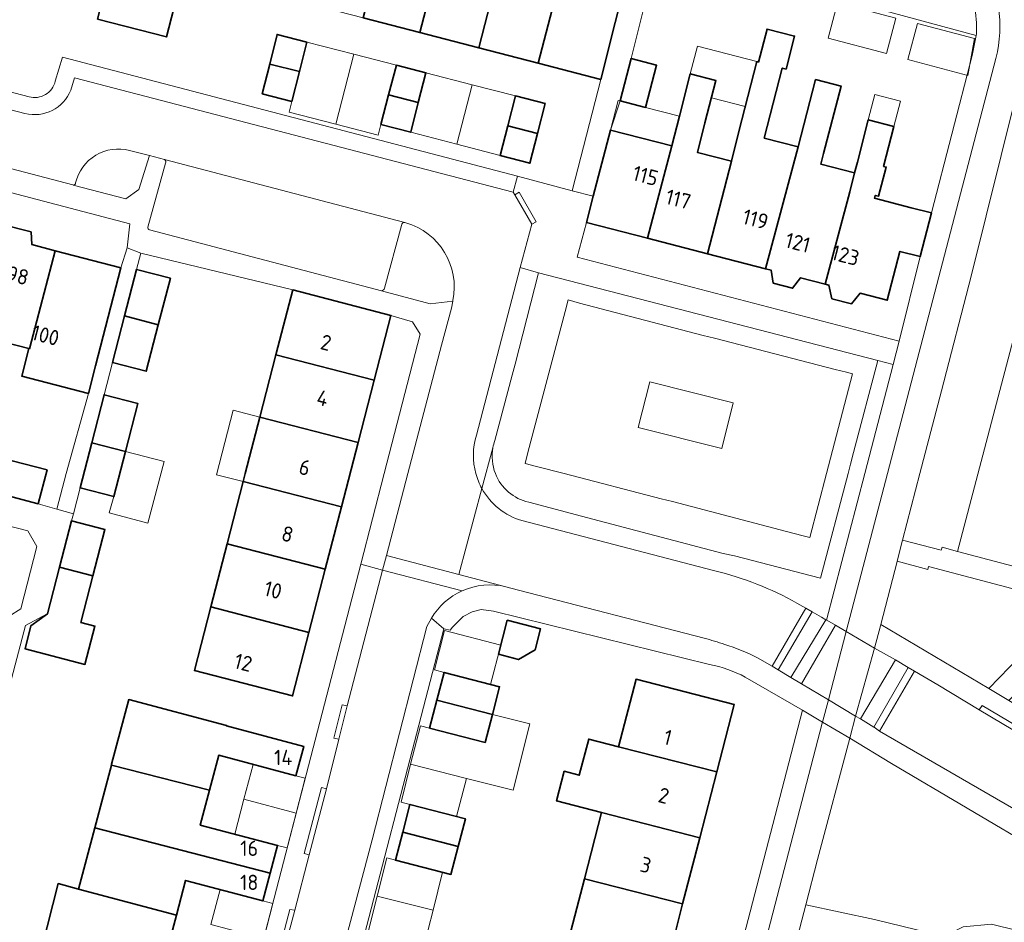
# Model space of a CAD drawing. Header units: metres. Extents: x 149984 to 156489, y 469398 to 478068.
# Tile 254 of 256: x 153288 to 153375, y 472460 to 472540. Entities that reach past the tile are written whole.
import ezdxf
from ezdxf.enums import TextEntityAlignment as Align

# ---------------------------------------------------------------- set-up
doc = ezdxf.new("R2010")
doc.units = ezdxf.units.M
doc.header["$LTSCALE"] = 0.75
for name, color, linetype, lineweight in [('B-WE-GR-BEPLANTING_CULTUUR_HEESTERS-GV', 252, 'Continuous', 18), ('B-WE-GR-BEPLANTING_CULTUUR_ROOS-GV', 252, 'Continuous', 18), ('B-WE-OG-BEBOUWING-GV', 6, 'Continuous', 35), ('B-WE-OG-BEBOUWING-T18', 1, 'Continuous', 18), ('B-WE-OG-BEBOUWING_LUIFEL-GV', 6, 'Continuous', 18), ('B-WE-OG-BEBOUWING_OVERBOUWING-GV', 6, 'Continuous', 18), ('B-WE-OG-TERREIN_BEGROEID-GV', 252, 'Continuous', 18), ('B-WE-OG-TERREIN_ERF-GV', 252, 'Continuous', 18), ('B-WE-VH-GESLOTENVERHARDING_ASFALT-GV', 252, 'Continuous', 18), ('B-WE-VH-GESLOTENVERHARDING_BETON-GV', 252, 'Continuous', 18), ('B-WE-VH-OPENVERHARDING_BETONELEMENT-GV', 252, 'Continuous', 18), ('B-WE-VH-OPENVERHARDING_BETONSTRAATSTEEN-GV', 252, 'Continuous', 18), ('B-WE-VH-OPENVERHARDING_STRAATBAKSTEEN-GV', 252, 'Continuous', 18), ('B-WE-VH-OPENVERHARDING_TEGEL-GV', 252, 'Continuous', 18)]:
    doc.layers.add(name, color=color, linetype=linetype, lineweight=lineweight)
doc.styles.add('NLCS-ISO-M750-T18', font='NLCS-ISO.ttf', dxfattribs={"height": 1.35})

msp = doc.modelspace()

# ---------------------------------------------------------------- linework, layer by layer
at = {"layer": 'B-WE-GR-BEPLANTING_CULTUUR_HEESTERS-GV', "flags": 128}
for points in [[(153363.63, 472549.41), (153361.53, 472541.44), (153372.058, 472538.584), (153372.09, 472538.75)], [(153376.93, 472538.64), (153371.62, 472517.38), (153369.002, 472507.289), (153368.216, 472504.26), (153367.111, 472500), (153365.589, 472494.136), (153368.972, 472493.263), (153369.059, 472493.536), (153370.413, 472493.154), (153384.281, 472545.879)], [(153292.486, 472525.423), (153297.12, 472524.2), (153298.27, 472525.02), (153299.205, 472528.02), (153297.455, 472528.463)], [(153321.413, 472521.861), (153319.925, 472516.331)], [(153321.798, 472522.097), (153321.706, 472522.121)], [(153319.669, 472516.103), (153323.96, 472514.95), (153325.935, 472515.181), (153325.947, 472515.246)]]:
    msp.add_lwpolyline(points, dxfattribs=at)
at = {"layer": 'B-WE-GR-BEPLANTING_CULTUUR_HEESTERS-GV'}
for points in [[(153372.09, 472538.75, 0.380537), (153363.63, 472549.41)], [(153297.455, 472528.463, 0.424515), (153292.706, 472525.601)], [(153292.706, 472525.601, -0.462465), (153292.486, 472525.423)], [(153321.706, 472522.121, 0.428664), (153321.413, 472521.861)], [(153325.947, 472515.246, 0.392875), (153321.798, 472522.097)], [(153319.925, 472516.331, -0.256297), (153319.669, 472516.103)]]:
    msp.add_lwpolyline(points, format="xyb", dxfattribs=at)
at = {"layer": 'B-WE-GR-BEPLANTING_CULTUUR_HEESTERS-GV', "flags": 128}
for points in [[(153281.387, 472481.086), (153284.179, 472480.348), (153285.512, 472485.53), (153286.256, 472485.348), (153286.85, 472487.456), (153287.872, 472488.097), (153289.288, 472493.57), (153288.5, 472494.959), (153285.268, 472495.798), (153285.158, 472495.362)], [(153373.172, 472481.088), (153375.916, 472483.906), (153377.324, 472489.326), (153367.871, 472491.825), (153367.807, 472491.552), (153365.107, 472492.276), (153365.103, 472492.262), (153363.666, 472486.726)]]:
    msp.add_lwpolyline(points, close=True, dxfattribs=at)
at = {"layer": 'B-WE-GR-BEPLANTING_CULTUUR_ROOS-GV', "flags": 128}
msp.add_lwpolyline([(153342.291, 472504.058), (153349.647, 472502.204), (153350.661, 472506.23), (153343.305, 472508.083)], close=True, dxfattribs=at)
at = {"layer": 'B-WE-OG-BEBOUWING-GV', "flags": 128}
for points in [[(153294.623, 472540.039), (153300.706, 472538.473), (153302.435, 472545.191), (153305.512, 472544.399), (153307.214, 472551.012), (153301.787, 472552.409), (153300.887, 472548.912), (153297.16, 472549.871)], [(153323.053, 472538.848), (153325.655, 472548.902), (153320.648, 472550.2), (153318.046, 472540.143)], [(153323.053, 472538.848), (153328.225, 472537.509), (153330.827, 472547.562), (153325.655, 472548.902)], [(153336.07, 472546.204), (153330.827, 472547.562), (153328.225, 472537.509), (153333.469, 472536.152)], [(153341.518, 472544.792), (153336.07, 472546.204), (153333.469, 472536.152), (153338.976, 472534.727)], [(153309.806, 472536.07), (153312.419, 472535.415), (153313.066, 472538.013), (153310.462, 472538.685)], [(153350.506, 472527.511), (153348.4, 472519.369), (153353.516, 472518.045), (153356.378, 472528.777), (153353.388, 472529.55), (153354.981, 472535.714), (153355.314, 472535.628), (153356.066, 472538.535), (153353.636, 472539.163), (153352.885, 472536.256), (153352.744, 472536.292), (153351.151, 472530.128)], [(153312.419, 472535.415), (153309.806, 472536.07), (153309.15, 472533.457), (153311.762, 472532.778)], [(153320.291, 472533.359), (153322.904, 472532.682), (153323.572, 472535.303), (153320.969, 472535.974)], [(153341.657, 472536.557), (153340.694, 472532.83), (153342.941, 472532.25), (153343.904, 472535.977)], [(153348.4, 472519.369), (153350.506, 472527.511), (153347.495, 472528.288), (153348.169, 472530.899), (153349.132, 472534.626), (153346.876, 472535.209), (153345.914, 472531.482), (153345.234, 472528.871), (153343.114, 472520.736)], [(153361.354, 472526.482), (153358.381, 472527.251), (153358.625, 472528.196), (153360.159, 472534.132), (153357.912, 472534.713), (153356.378, 472528.777), (153353.516, 472518.045), (153354.016, 472517.916), (153354.186, 472516.777), (153355.89, 472516.336), (153356.591, 472517.249), (153358.773, 472516.685), (153360.925, 472524.824)], [(153322.904, 472532.682), (153320.291, 472533.359), (153319.613, 472530.745), (153322.236, 472530.065)], [(153330.79, 472530.646), (153333.412, 472529.973), (153334.081, 472532.591), (153331.463, 472533.268)], [(153330.79, 472530.646), (153330.117, 472528.024), (153332.741, 472527.346), (153333.412, 472529.973)], [(153367.124, 472519.121), (153368.119, 472522.969), (153366.347, 472523.426), (153363.113, 472524.26), (153363.175, 472524.502), (153363.475, 472524.425), (153364.14, 472527), (153363.914, 472527.059), (153364.821, 472530.569), (153362.561, 472531.154), (153361.598, 472527.427), (153361.354, 472526.482), (153360.925, 472524.824), (153358.773, 472516.685), (153359.088, 472516.603), (153359.358, 472515.408), (153361.081, 472514.962), (153361.838, 472515.892), (153364.239, 472515.271), (153365.353, 472519.579)], [(153343.114, 472520.736), (153345.234, 472528.871), (153339.836, 472530.263), (153338.328, 472524.432), (153337.732, 472522.128)], [(153285.544, 472521.03), (153285.314, 472521.09), (153283.069, 472512.435), (153288.576, 472511.008), (153288.624, 472510.996), (153290.911, 472519.639), (153288.855, 472520.172), (153288.782, 472521.286), (153286.12, 472521.975)], [(153294.453, 472509.485), (153296.696, 472518.141), (153290.911, 472519.639), (153288.624, 472510.996), (153288.576, 472511.008), (153287.949, 472508.59), (153293.826, 472507.067)], [(153297.009, 472513.887), (153299.99, 472513.118), (153301.051, 472517.214), (153298.069, 472517.984)], [(153310.357, 472510.459), (153319.016, 472508.238), (153320.49, 472513.937), (153311.836, 472516.176)], [(153299.99, 472513.118), (153297.009, 472513.887), (153295.949, 472509.793), (153298.93, 472509.022)], [(153319.016, 472508.238), (153310.357, 472510.459), (153308.942, 472504.988), (153317.597, 472502.749)], [(153294.118, 472502.72), (153297.101, 472501.956), (153298.193, 472506.176), (153295.212, 472506.947)], [(153308.942, 472504.988), (153307.651, 472500), (153307.47, 472499.298), (153316.13, 472497.079), (153317.597, 472502.749)], [(153297.101, 472501.956), (153294.118, 472502.72), (153293.089, 472498.747), (153296.071, 472497.976)], [(153285.297, 472498.42), (153289.414, 472497.354), (153290.183, 472500.326), (153286.082, 472501.388)], [(153307.47, 472499.298), (153306.048, 472493.803), (153314.707, 472491.577), (153316.13, 472497.079)], [(153292.338, 472495.851), (153291.281, 472491.763), (153294.23, 472490.991), (153295.29, 472495.087)], [(153306.048, 472493.803), (153304.617, 472488.273), (153313.267, 472486.009), (153314.707, 472491.577)], [(153294.23, 472490.991), (153291.281, 472491.763), (153290.22, 472487.66), (153288.769, 472486.597), (153288.243, 472484.574), (153293.526, 472483.201), (153294.403, 472486.576), (153293.17, 472486.897)], [(153304.617, 472488.273), (153303.165, 472482.659), (153311.822, 472480.42), (153313.267, 472486.009)], [(153329.966, 472484.084), (153331.742, 472483.624), (153333.205, 472484.484), (153333.68, 472486.318), (153330.742, 472487.079)], [(153329.432, 472478.786), (153330.063, 472481.222), (153325.174, 472482.489), (153324.539, 472480.039)], [(153340.547, 472475.94), (153349.208, 472473.722), (153350.745, 472479.654), (153342.09, 472481.896)], [(153304.498, 472472.122), (153305.31, 472475.194), (153312.122, 472473.393), (153312.804, 472475.973), (153305.988, 472477.774), (153306.004, 472477.822), (153297.379, 472480.104), (153295.872, 472474.402), (153295.854, 472474.335)], [(153329.432, 472478.786), (153324.539, 472480.039), (153323.905, 472477.59), (153328.794, 472476.324)], [(153349.208, 472473.722), (153340.547, 472475.94), (153337.92, 472476.621), (153337.095, 472473.437), (153335.763, 472473.782), (153335.085, 472471.166), (153339.044, 472470.14), (153347.706, 472467.929)], [(153295.854, 472474.335), (153294.391, 472468.802), (153309.852, 472464.808), (153310.497, 472467.248), (153303.685, 472469.049), (153304.498, 472472.122)], [(153326.42, 472467.161), (153327.051, 472469.596), (153322.162, 472470.862), (153321.527, 472468.413)], [(153346.196, 472462.103), (153347.706, 472467.929), (153339.044, 472470.14), (153337.536, 472464.318)], [(153294.391, 472468.802), (153292.967, 472463.412), (153301.583, 472461.097), (153302.395, 472464.169), (153309.207, 472462.368), (153309.852, 472464.808)], [(153326.42, 472467.161), (153321.527, 472468.413), (153320.893, 472465.964), (153325.782, 472464.698)], [(153292.967, 472463.412), (153291.157, 472463.898), (153289.731, 472458.225), (153306.939, 472453.789), (153307.583, 472456.224), (153300.771, 472458.024), (153301.583, 472461.097)], [(153344.68, 472456.25), (153344.82, 472456.792), (153345.751, 472456.553), (153346.425, 472459.169), (153345.498, 472459.408), (153346.196, 472462.103), (153337.536, 472464.318), (153336.023, 472458.48)]]:
    msp.add_lwpolyline(points, close=True, dxfattribs=at)
at = {"layer": 'B-WE-OG-BEBOUWING_LUIFEL-GV', "flags": 128}
for points in [[(153317.213, 472536.943), (153313.066, 472538.013), (153311.762, 472532.778), (153311.52, 472531.841), (153315.623, 472530.782)], [(153346.876, 472535.209), (153349.132, 472534.626), (153348.74, 472533.108), (153351.722, 472532.337), (153352.744, 472536.292), (153347.505, 472537.644)], [(153317.213, 472536.943), (153315.623, 472530.782), (153319.371, 472529.81), (153319.613, 472530.745), (153320.969, 472535.974)], [(153327.645, 472534.248), (153323.572, 472535.303), (153322.236, 472530.065), (153326.29, 472529.015)], [(153327.645, 472534.248), (153326.29, 472529.015), (153330.117, 472528.024), (153331.463, 472533.268)], [(153362.561, 472531.154), (153364.821, 472530.569), (153365.397, 472532.797), (153363.136, 472533.381)], [(153339.836, 472530.263), (153345.234, 472528.871), (153345.914, 472531.483), (153342.941, 472532.25), (153340.694, 472532.83), (153340.51, 472532.877)], [(153307.47, 472499.298), (153308.942, 472504.988), (153306.591, 472505.59), (153305.132, 472499.897)], [(153297.101, 472501.956), (153296.071, 472497.976), (153295.672, 472496.54), (153299.079, 472495.641), (153300.507, 472501.057)], [(153325.174, 472482.489), (153329.277, 472481.426), (153330.173, 472484.886), (153325.223, 472486.169), (153324.326, 472482.709)], [(153323.905, 472477.59), (153323.083, 472477.798), (153322.223, 472474.396), (153327.153, 472473.149), (153331.254, 472472.111), (153332.731, 472477.951), (153329.432, 472478.786), (153328.794, 472476.324)], [(153307.541, 472471.317), (153312.142, 472470.101), (153312.941, 472473.181), (153312.122, 472473.393), (153308.354, 472474.389)], [(153327.153, 472473.149), (153322.223, 472474.396), (153321.379, 472471.06), (153322.162, 472470.862), (153326.284, 472469.795)], [(153312.142, 472470.101), (153307.541, 472471.317), (153306.729, 472468.244), (153310.497, 472467.248), (153311.346, 472467.028)], [(153320.893, 472465.964), (153320.138, 472466.155), (153319.287, 472462.795), (153324.199, 472461.553), (153325.043, 472464.889)], [(153304.627, 472460.293), (153309.281, 472459.063), (153310.078, 472462.138), (153309.207, 472462.368), (153305.439, 472463.364)], [(153324.199, 472461.553), (153319.287, 472462.795), (153318.433, 472459.417), (153319.15, 472459.236), (153323.338, 472458.151)]]:
    msp.add_lwpolyline(points, close=True, dxfattribs=at)
at = {"layer": 'B-WE-OG-BEBOUWING_OVERBOUWING-GV', "flags": 128}
for points in [[(153359.851, 472541.469), (153359.032, 472538.371), (153364.164, 472537.016), (153364.983, 472540.114)], [(153371.929, 472538.325), (153366.902, 472539.654), (153366.06, 472536.47), (153371.327, 472535.078)]]:
    msp.add_lwpolyline(points, close=True, dxfattribs=at)
at = {"layer": 'B-WE-OG-TERREIN_BEGROEID-GV', "flags": 128}
for points in [[(153382.596, 472458.059), (153383.442, 472457.852), (153384.73, 472462.9), (153384.09, 472464.2), (153382.44, 472464.62), (153380.57, 472465.36), (153377.94, 472466.59), (153364.6, 472474.454), (153360.934, 472476.689), (153358.08, 472466), (153357.049, 472462.025), (153363.12, 472460.73), (153369.25, 472459.243), (153370.928, 472460.073), (153373.434, 472460.304)], [(153347.123, 472385.413), (153347.4, 472387.01), (153348.241, 472390.237), (153348.026, 472394.588), (153348.56, 472400.643), (153349.628, 472406.608), (153353.978, 472422.546), (153360.903, 472446.751), (153363.212, 472455.457), (153364.795, 472457.04), (153369.25, 472459.243), (153363.12, 472460.73), (153357.049, 472462.025), (153351.02, 472438.79), (153346.94, 472423.5), (153337.441, 472387.304), (153346.204, 472384.984), (153346.26, 472385.19), (153347.043, 472384.99)]]:
    msp.add_lwpolyline(points, close=True, dxfattribs=at)
at = {"layer": 'B-WE-OG-TERREIN_ERF-GV', "flags": 128}
for points in [[(153290.91, 472534.56), (153291.558, 472536.693), (153331.636, 472526.189), (153336.476, 472524.917), (153338.976, 472534.727), (153333.469, 472536.152), (153328.225, 472537.509), (153323.053, 472538.848), (153318.046, 472540.143), (153312.658, 472541.538), (153307.232, 472542.942), (153309.336, 472551.074), (153309.957, 472553.475), (153315.34, 472552.082), (153314.719, 472549.681)], [(153267.65, 472549.261), (153265.051, 472539.311), (153288.595, 472533.198)], [(153344, 472546), (153341.657, 472536.557), (153343.904, 472535.977), (153342.941, 472532.25), (153340.694, 472532.83), (153339.836, 472530.263), (153345.234, 472528.871), (153345.914, 472531.482), (153346.876, 472535.209), (153349.132, 472534.626), (153348.169, 472530.899), (153347.495, 472528.288), (153350.506, 472527.511), (153351.151, 472530.128), (153352.744, 472536.292), (153352.885, 472536.256), (153353.636, 472539.163), (153356.066, 472538.535), (153355.314, 472535.628), (153354.981, 472535.714), (153353.388, 472529.55), (153356.378, 472528.777), (153357.912, 472534.713), (153360.159, 472534.132), (153358.625, 472528.196), (153358.381, 472527.251), (153361.354, 472526.482), (153361.598, 472527.427), (153362.561, 472531.154), (153364.821, 472530.569), (153363.914, 472527.059), (153364.14, 472527), (153363.475, 472524.425), (153363.175, 472524.502), (153363.113, 472524.26), (153366.347, 472523.426), (153368.119, 472522.969), (153371.72, 472536.84), (153372.058, 472538.584), (153361.53, 472541.44)], [(153302.435, 472545.191), (153300.706, 472538.473), (153294.623, 472540.039)], [(153286.12, 472521.975), (153288.782, 472521.286), (153288.855, 472520.172), (153290.911, 472519.639), (153296.696, 472518.141), (153297.252, 472519.893), (153297.48, 472522.01), (153263.536, 472530.899)], [(153304.617, 472488.273), (153306.048, 472493.803), (153307.47, 472499.298), (153307.651, 472500), (153308.942, 472504.988), (153310.357, 472510.459), (153311.836, 472516.176), (153298.443, 472519.425), (153298.069, 472517.984), (153301.051, 472517.214), (153299.99, 472513.118), (153298.93, 472509.022), (153295.949, 472509.793), (153295.212, 472506.947), (153298.193, 472506.176), (153297.101, 472501.956), (153296.071, 472497.976), (153293.089, 472498.747), (153292.52, 472496.46), (153292.338, 472495.851), (153290.202, 472487.665), (153288.289, 472486.627), (153282.878, 472466.145)], [(153286.877, 472439.036), (153301.47, 472435.264), (153302.97, 472434.865), (153307.21, 472451.073), (153317.826, 472492.027), (153319.886, 472500), (153323.06, 472512.28), (153322.38, 472513.36), (153320.49, 472513.937), (153319.016, 472508.238), (153317.597, 472502.749), (153316.13, 472497.079), (153314.707, 472491.577), (153313.267, 472486.009), (153311.822, 472480.42), (153303.165, 472482.659), (153304.617, 472488.273)], [(153286.082, 472501.388), (153290.183, 472500.326), (153289.414, 472497.354), (153291.04, 472496.86), (153291.869, 472500), (153293.826, 472507.067), (153287.949, 472508.59), (153288.576, 472511.008), (153283.069, 472512.435)], [(153348.56, 472483.2), (153329.545, 472487.896), (153328.454, 472488.029), (153327.655, 472487.823), (153326.846, 472487.425), (153325.919, 472486.476), (153325.711, 472486.224), (153325.155, 472486.33), (153315.957, 472450.911), (153303.37, 472402.783), (153304.932, 472402.375), (153305.574, 472404.823), (153308.58, 472404.035), (153307.939, 472401.589), (153308.308, 472401.493)], [(153308.308, 472401.493), (153334.764, 472394.586), (153337.5, 472405.7), (153342.42, 472424.3), (153343.03, 472426.54), (153352.15, 472461.4), (153356.775, 472479.167), (153351.723, 472482.077)], [(153336.023, 472458.48), (153337.536, 472464.318), (153339.044, 472470.14), (153335.085, 472471.166), (153335.763, 472473.782), (153337.095, 472473.437), (153337.92, 472476.621), (153340.547, 472475.94), (153342.09, 472481.896), (153350.745, 472479.654), (153349.208, 472473.722), (153347.706, 472467.929), (153346.196, 472462.103), (153345.498, 472459.408)], [(153289.731, 472458.225), (153291.157, 472463.898), (153292.967, 472463.412), (153294.391, 472468.802), (153295.854, 472474.335), (153295.872, 472474.402), (153297.379, 472480.104), (153306.004, 472477.822), (153305.988, 472477.774), (153312.804, 472475.973), (153312.122, 472473.393), (153305.31, 472475.194), (153304.498, 472472.122), (153303.685, 472469.049), (153310.497, 472467.248), (153309.852, 472464.808), (153309.207, 472462.368), (153302.395, 472464.169), (153301.583, 472461.097), (153300.771, 472458.024)]]:
    msp.add_lwpolyline(points, dxfattribs=at)
for points in [[(153370.413, 472493.154), (153386.126, 472488.993), (153435.235, 472476.132), (153440.63, 472492.731), (153444.51, 472491.442), (153445.138, 472493.531), (153444.698, 472494.053), (153429.816, 472499.097), (153430.122, 472500), (153432.992, 472508.458), (153436.675, 472519.413), (153442.541, 472536.844), (153437.465, 472537.725), (153437.097, 472537.781), (153384.281, 472545.879)], [(153313.066, 472538.013), (153312.419, 472535.415), (153311.762, 472532.778), (153309.15, 472533.457), (153309.806, 472536.07), (153310.462, 472538.685)], [(153320.969, 472535.974), (153323.572, 472535.303), (153322.904, 472532.682), (153322.236, 472530.065), (153319.613, 472530.745), (153320.291, 472533.359)], [(153331.463, 472533.268), (153334.081, 472532.591), (153333.412, 472529.973), (153332.741, 472527.346), (153330.117, 472528.024), (153330.79, 472530.646)], [(153365.277, 472511.674), (153367.124, 472519.121), (153365.353, 472519.579), (153364.239, 472515.271), (153361.838, 472515.892), (153361.081, 472514.962), (153359.358, 472515.408), (153359.088, 472516.603), (153358.773, 472516.685), (153356.591, 472517.249), (153355.89, 472516.336), (153354.186, 472516.777), (153354.016, 472517.916), (153353.516, 472518.045), (153348.4, 472519.369), (153343.114, 472520.736), (153337.732, 472522.128), (153336.901, 472519.069)], [(153292.338, 472495.851), (153295.29, 472495.087), (153294.23, 472490.991), (153293.17, 472486.897), (153294.403, 472486.576), (153293.526, 472483.201), (153288.243, 472484.574), (153288.769, 472486.597), (153290.22, 472487.66), (153291.281, 472491.763)], [(153329.966, 472484.084), (153330.742, 472487.079), (153333.68, 472486.318), (153333.205, 472484.484), (153331.742, 472483.624)], [(153323.905, 472477.59), (153324.539, 472480.039), (153325.174, 472482.489), (153330.063, 472481.222), (153329.432, 472478.786), (153328.794, 472476.324)], [(153320.893, 472465.964), (153321.527, 472468.413), (153322.162, 472470.862), (153327.051, 472469.596), (153326.42, 472467.161), (153325.782, 472464.698)]]:
    msp.add_lwpolyline(points, close=True, dxfattribs=at)
at = {"layer": 'B-WE-OG-TERREIN_ERF-GV'}
for points in [[(153288.595, 472533.198, 0.427749), (153290.91, 472534.56)], [(153351.723, 472482.077, 0.06804), (153348.56, 472483.2)]]:
    msp.add_lwpolyline(points, format="xyb", dxfattribs=at)
at = {"layer": 'B-WE-VH-GESLOTENVERHARDING_ASFALT-GV', "flags": 128}
msp.add_lwpolyline([(153346.23, 472430.91), (153342.94, 472418.49), (153341, 472411.03), (153337.62, 472398.44), (153335.45, 472389.96), (153334.65, 472387.32), (153333.9, 472386.14), (153333.736, 472385.948), (153336.8, 472385.4), (153337.441, 472387.304), (153346.94, 472423.5), (153351.02, 472438.79), (153357.049, 472462.025), (153358.08, 472466), (153360.934, 472476.689), (153358.53, 472478.113), (153358.5, 472478.01), (153349, 472441.5)], close=True, dxfattribs=at)
at = {"layer": 'B-WE-VH-GESLOTENVERHARDING_BETON-GV'}
msp.add_lwpolyline([(153365.98, 472550.78, -0.390452), (153373.81, 472536.58)], format="xyb", dxfattribs=at)
at = {"layer": 'B-WE-VH-GESLOTENVERHARDING_BETON-GV', "flags": 128}
for points in [[(153371.62, 472517.38), (153376.93, 472538.64)], [(153373.81, 472536.58), (153364.252, 472500), (153360.62, 472486.1), (153363.121, 472484.622), (153363.634, 472486.601), (153363.666, 472486.726), (153365.103, 472492.262), (153365.107, 472492.276), (153365.589, 472494.136), (153367.111, 472500), (153368.216, 472504.26), (153369.002, 472507.289), (153371.62, 472517.38)]]:
    msp.add_lwpolyline(points, dxfattribs=at)
at = {"layer": 'B-WE-VH-OPENVERHARDING_BETONELEMENT-GV', "flags": 128}
for points in [[(153332.915, 472521.965), (153333.304, 472522.19), (153331.802, 472524.786), (153331.412, 472524.561)], [(153315.909, 472476.604), (153316.643, 472479.535), (153316.207, 472479.644), (153315.472, 472476.713)], [(153372.345, 472479.19), (153378.42, 472475.598), (153378.639, 472475.987), (153372.599, 472479.565)], [(153314.808, 472472.233), (153314.373, 472472.348), (153312.84, 472466.539), (153313.275, 472466.424)], [(153312.021, 472461.541), (153311.576, 472461.613), (153310.064, 472455.804), (153310.507, 472455.724), (153310.566, 472456.049)]]:
    msp.add_lwpolyline(points, close=True, dxfattribs=at)
at = {"layer": 'B-WE-VH-OPENVERHARDING_BETONSTRAATSTEEN-GV', "flags": 128}
for points in [[(153288.595, 472533.198), (153265.051, 472539.311), (153263.02, 472539.838), (153261.904, 472540.128)], [(153288.237, 472531.734), (153261.863, 472538.586)], [(153261.863, 472538.586), (153288.237, 472531.734)], [(153292.281, 472533.774), (153292.605, 472534.866), (153331.251, 472524.801), (153331.636, 472526.189), (153291.558, 472536.693), (153290.91, 472534.56)], [(153328.034, 472503.378), (153331.875, 472518.153), (153332.915, 472521.965), (153331.412, 472524.561), (153331.251, 472524.801), (153292.605, 472534.866), (153292.281, 472533.774)], [(153260.447, 472533.813), (153262.663, 472533.263), (153281.544, 472528.289), (153292.47, 472525.427)], [(153297.455, 472528.463), (153299.205, 472528.02), (153300.534, 472527.667)], [(153300.613, 472527.339), (153299.069, 472521.706)], [(153300.534, 472527.667), (153321.706, 472522.121), (153321.798, 472522.097)], [(153321.706, 472522.121), (153300.534, 472527.667)], [(153319.925, 472516.331), (153321.413, 472521.861)], [(153299.221, 472521.479), (153319.669, 472516.103)], [(153360.782, 472500), (153360.999, 472500.824), (153361.249, 472501.847), (153363.392, 472509.955), (153333.498, 472517.676), (153331.436, 472509.634), (153331.167, 472508.664), (153329.65, 472502.91)], [(153325.947, 472515.246), (153325.935, 472515.181), (153325.822, 472514.577), (153324.946, 472511.311), (153321.982, 472500), (153320.103, 472492.803), (153326.488, 472491.126), (153328.514, 472498.677)], [(153332.632, 472497.477), (153337.279, 472496.241), (153338.297, 472495.988), (153349.766, 472492.974), (153350.761, 472492.754), (153358.36, 472490.801), (153360.782, 472500)], [(153328.514, 472498.677), (153326.488, 472491.126), (153330.619, 472490.041), (153331.741, 472489.728), (153348.096, 472485.502)], [(153349.025, 472491.447), (153332.017, 472495.865)], [(153326.488, 472491.126), (153320.103, 472492.803), (153319.756, 472491.492), (153326.771, 472489.678)], [(153326.771, 472489.678), (153319.756, 472491.492), (153316.643, 472479.535), (153315.909, 472476.604), (153314.808, 472472.233), (153313.275, 472466.424)], [(153330.619, 472490.041), (153326.488, 472491.126)], [(153352.804, 472483.772), (153354.083, 472483.035), (153357.049, 472488.156), (153356.278, 472488.598)], [(153325.155, 472486.33), (153324.055, 472487.257), (153323.665, 472486.528), (153318.828, 472467.758), (153315.387, 472454.803), (153314.991, 472453.315), (153314.845, 472452.762), (153314.449, 472451.274), (153301.676, 472402.262), (153301.646, 472402.147)], [(153313.275, 472466.424), (153312.021, 472461.541), (153310.566, 472456.049), (153315.387, 472454.803), (153318.828, 472467.758), (153323.665, 472486.528), (153324.055, 472487.257)], [(153302.025, 472402.235), (153303.138, 472401.897), (153303.37, 472402.783), (153315.957, 472450.911), (153325.155, 472486.33)], [(153381.015, 472474.087), (153378.42, 472475.598), (153372.345, 472479.19), (153368.693, 472481.386), (153366.624, 472482.598), (153363.562, 472477.318), (153380.06, 472467.78), (153384.39, 472466.22), (153445.61, 472450.21), (153450.02, 472449.91), (153454.08, 472450.68), (153455.45, 472450.88), (153456.11, 472450.92), (153456.89, 472450.91), (153457.94, 472450.67), (153459.01, 472450.23), (153459.267, 472450.049), (153459.404, 472449.952)]]:
    msp.add_lwpolyline(points, dxfattribs=at)
at = {"layer": 'B-WE-VH-OPENVERHARDING_BETONSTRAATSTEEN-GV'}
for points in [[(153290.91, 472534.56, -0.427749), (153288.595, 472533.198)], [(153292.281, 472533.774, -0.37737), (153288.237, 472531.734)], [(153288.237, 472531.734, 0.37737), (153292.281, 472533.774)], [(153292.706, 472525.601, -0.424515), (153297.455, 472528.463)], [(153300.534, 472527.667, -0.416994), (153300.613, 472527.339)], [(153292.47, 472525.427, 0.117748), (153292.486, 472525.423)], [(153292.486, 472525.423, 0.462465), (153292.706, 472525.601)], [(153321.413, 472521.861, -0.428664), (153321.706, 472522.121)], [(153321.798, 472522.097, -0.392875), (153325.947, 472515.246)], [(153299.069, 472521.706, 0.361422), (153299.221, 472521.479)], [(153319.669, 472516.103, 0.256297), (153319.925, 472516.331)], [(153327.971, 472500, -0.144555), (153328.034, 472503.378)], [(153329.65, 472502.91, 0.041481), (153329.482, 472502.283)], [(153329.482, 472502.283, 0.140613), (153329.701, 472500)], [(153328.514, 472498.677, -0.059866), (153327.971, 472500)], [(153329.701, 472500, 0.247095), (153332.632, 472497.477)], [(153332.017, 472495.865, -0.195251), (153328.514, 472498.677)], [(153356.278, 472488.598, 0.067941), (153349.025, 472491.447)], [(153326.771, 472489.678, -0.165023), (153330.619, 472490.041)], [(153324.055, 472487.257, -0.155551), (153326.771, 472489.678)], [(153348.096, 472485.502, -0.022105), (153349.904, 472484.954)], [(153349.904, 472484.954, -0.047556), (153352.804, 472483.772)]]:
    msp.add_lwpolyline(points, format="xyb", dxfattribs=at)
at = {"layer": 'B-WE-VH-OPENVERHARDING_BETONSTRAATSTEEN-GV', "flags": 128}
for points in [[(153345.315, 472497.541), (153344.302, 472497.793), (153335.76, 472500), (153333.325, 472500.629), (153332.314, 472500.895), (153332.564, 472501.863), (153335.835, 472514.291), (153336.101, 472515.296), (153337.123, 472515.023), (153348.011, 472512.18), (153349.021, 472511.946), (153359.647, 472509.186), (153360.632, 472508.943), (153361.164, 472508.805), (153358.873, 472500), (153357.413, 472494.389), (153356.927, 472494.504), (153355.914, 472494.758)], [(153357.608, 472487.834), (153357.049, 472488.156), (153354.083, 472483.035), (153354.618, 472482.714)], [(153355.736, 472482.031), (153358.823, 472487.136), (153358.449, 472487.352), (153357.608, 472487.834), (153354.618, 472482.714)], [(153358.89, 472487.098), (153358.823, 472487.136), (153355.736, 472482.031), (153356.672, 472481.476), (153359.685, 472486.639), (153358.901, 472487.091)], [(153359.685, 472486.639), (153356.672, 472481.476), (153359.04, 472480.071), (153359.053, 472480.063), (153360.62, 472486.1)], [(153360.62, 472486.1), (153359.053, 472480.063), (153361.435, 472478.649), (153363.121, 472484.622)], [(153361.865, 472478.392), (153364.968, 472483.602), (153363.121, 472484.622), (153361.435, 472478.649)], [(153364.968, 472483.602), (153361.865, 472478.392), (153363.057, 472477.676), (153366.081, 472482.921)], [(153366.081, 472482.921), (153363.057, 472477.676), (153363.068, 472477.67), (153363.562, 472477.318), (153366.624, 472482.598)], [(153359.053, 472480.063), (153358.528, 472478.114), (153358.53, 472478.113), (153360.934, 472476.689), (153361.435, 472478.649)]]:
    msp.add_lwpolyline(points, close=True, dxfattribs=at)
at = {"layer": 'B-WE-VH-OPENVERHARDING_STRAATBAKSTEEN-GV', "flags": 128}
for points in [[(153333.498, 472517.676), (153331.875, 472518.153), (153328.034, 472503.378)], [(153329.65, 472502.91), (153331.167, 472508.664), (153331.436, 472509.634), (153333.498, 472517.676)], [(153356.278, 472488.598), (153357.049, 472488.156), (153357.608, 472487.834), (153358.449, 472487.352), (153358.823, 472487.136), (153358.89, 472487.098), (153362.243, 472500), (153364.74, 472509.607), (153363.392, 472509.955), (153361.249, 472501.847), (153360.999, 472500.824), (153360.782, 472500), (153358.36, 472490.801), (153350.761, 472492.754), (153349.766, 472492.974), (153338.297, 472495.988), (153337.279, 472496.241), (153332.632, 472497.477)], [(153328.514, 472498.677), (153329.482, 472502.283)], [(153329.482, 472502.283), (153328.514, 472498.677)], [(153332.017, 472495.865), (153349.025, 472491.447)]]:
    msp.add_lwpolyline(points, dxfattribs=at)
at = {"layer": 'B-WE-VH-OPENVERHARDING_STRAATBAKSTEEN-GV'}
for points in [[(153328.034, 472503.378, 0.144555), (153327.971, 472500)], [(153329.482, 472502.283, -0.041481), (153329.65, 472502.91)], [(153329.701, 472500, -0.140613), (153329.482, 472502.283)], [(153327.971, 472500, 0.059866), (153328.514, 472498.677)], [(153332.632, 472497.477, -0.247095), (153329.701, 472500)], [(153328.514, 472498.677, 0.195251), (153332.017, 472495.865)], [(153349.025, 472491.447, -0.067941), (153356.278, 472488.598)]]:
    msp.add_lwpolyline(points, format="xyb", dxfattribs=at)
at = {"layer": 'B-WE-VH-OPENVERHARDING_TEGEL-GV', "flags": 128}
for points in [[(153365.98, 472550.78), (153362.342, 472552.003), (153361.65, 472550.06), (153362.05, 472549.91), (153360.37, 472543.44), (153344.43, 472547.61), (153346.46, 472555.41), (153347.89, 472556.86), (153345.064, 472557.744), (153344.634, 472556.174), (153341.518, 472544.792), (153338.976, 472534.727), (153336.476, 472524.917), (153338.328, 472524.432), (153339.836, 472530.263), (153340.694, 472532.83)], [(153340.694, 472532.83), (153341.657, 472536.557), (153344, 472546), (153361.53, 472541.44), (153363.63, 472549.41)], [(153372.09, 472538.75), (153372.058, 472538.584), (153371.72, 472536.84), (153368.119, 472522.969), (153367.124, 472519.121), (153365.277, 472511.674), (153364.74, 472509.607), (153362.243, 472500), (153358.89, 472487.098), (153358.901, 472487.091), (153359.685, 472486.639), (153360.62, 472486.1), (153364.252, 472500), (153373.81, 472536.58)], [(153258.682, 472533.982), (153260.065, 472531.945), (153263.536, 472530.899), (153297.48, 472522.01), (153297.252, 472519.893), (153298.443, 472519.425), (153311.836, 472516.176), (153320.49, 472513.937), (153322.38, 472513.36), (153323.06, 472512.28), (153319.886, 472500), (153317.826, 472492.027)], [(153292.47, 472525.427), (153281.544, 472528.289), (153262.663, 472533.263), (153260.447, 472533.813)], [(153300.534, 472527.667), (153299.205, 472528.02), (153298.27, 472525.02), (153297.12, 472524.2), (153292.486, 472525.423)], [(153299.069, 472521.706), (153300.613, 472527.339)], [(153317.826, 472492.027), (153319.756, 472491.492), (153320.103, 472492.803), (153321.982, 472500), (153324.946, 472511.311), (153325.822, 472514.577), (153325.935, 472515.181), (153323.96, 472514.95), (153319.669, 472516.103), (153299.221, 472521.479)], [(153282.878, 472466.145), (153288.289, 472486.627), (153290.202, 472487.665), (153292.338, 472495.851), (153292.52, 472496.46), (153291.04, 472496.86), (153289.414, 472497.354), (153285.297, 472498.42)], [(153439.251, 472475.074), (153435.235, 472476.132), (153386.126, 472488.993), (153370.413, 472493.154), (153369.059, 472493.536), (153368.972, 472493.263), (153365.589, 472494.136), (153365.107, 472492.276), (153367.807, 472491.552), (153367.871, 472491.825), (153377.324, 472489.326), (153375.916, 472483.906), (153373.172, 472481.088), (153374.943, 472480.017), (153379.611, 472484.767), (153381.132, 472486.171)], [(153310.064, 472455.804), (153311.576, 472461.613), (153312.021, 472461.541), (153313.275, 472466.424), (153312.84, 472466.539), (153314.373, 472472.348), (153314.808, 472472.233), (153315.909, 472476.604), (153315.472, 472476.713), (153316.207, 472479.644), (153316.643, 472479.535), (153319.756, 472491.492), (153317.826, 472492.027), (153307.21, 472451.073)], [(153348.096, 472485.502), (153331.741, 472489.728), (153330.619, 472490.041)], [(153324.055, 472487.257), (153325.155, 472486.33), (153325.711, 472486.224), (153325.919, 472486.476), (153326.846, 472487.425), (153327.655, 472487.823), (153328.454, 472488.029), (153329.545, 472487.896), (153348.56, 472483.2)], [(153378.479, 472477.908), (153374.943, 472480.017), (153373.172, 472481.088), (153363.666, 472486.726), (153363.634, 472486.601), (153363.121, 472484.622), (153364.968, 472483.602), (153366.081, 472482.921), (153366.624, 472482.598), (153368.693, 472481.386), (153372.345, 472479.19), (153372.599, 472479.565), (153378.639, 472475.987), (153378.42, 472475.598), (153381.015, 472474.087)], [(153359.04, 472480.071), (153356.672, 472481.476), (153355.736, 472482.031), (153354.618, 472482.714), (153354.083, 472483.035), (153352.804, 472483.772)], [(153351.723, 472482.077), (153356.775, 472479.167), (153358.528, 472478.114), (153359.053, 472480.063), (153359.04, 472480.071)], [(153380.06, 472467.78), (153363.562, 472477.318), (153363.068, 472477.67), (153363.057, 472477.676), (153361.865, 472478.392), (153361.435, 472478.649), (153360.934, 472476.689), (153364.6, 472474.454), (153377.94, 472466.59)]]:
    msp.add_lwpolyline(points, dxfattribs=at)
at = {"layer": 'B-WE-VH-OPENVERHARDING_TEGEL-GV'}
for points in [[(153373.81, 472536.58, 0.390452), (153365.98, 472550.78)], [(153363.63, 472549.41, -0.380537), (153372.09, 472538.75)], [(153300.613, 472527.339, 0.416994), (153300.534, 472527.667)], [(153292.486, 472525.423, -0.117748), (153292.47, 472525.427)], [(153299.221, 472521.479, -0.361422), (153299.069, 472521.706)], [(153330.619, 472490.041, 0.165023), (153326.771, 472489.678)], [(153326.771, 472489.678, 0.155551), (153324.055, 472487.257)], [(153349.904, 472484.954, 0.022105), (153348.096, 472485.502)], [(153352.804, 472483.772, 0.047556), (153349.904, 472484.954)], [(153348.56, 472483.2, -0.06804), (153351.723, 472482.077)]]:
    msp.add_lwpolyline(points, format="xyb", dxfattribs=at)
at = {"layer": 'B-WE-VH-OPENVERHARDING_TEGEL-GV', "flags": 128}
for points in [[(153331.251, 472524.801), (153331.412, 472524.561), (153331.802, 472524.786), (153333.304, 472522.19), (153332.915, 472521.965), (153331.875, 472518.153), (153333.498, 472517.676), (153363.392, 472509.955), (153364.74, 472509.607), (153365.277, 472511.674), (153336.901, 472519.069), (153337.732, 472522.128), (153338.328, 472524.432), (153336.476, 472524.917), (153331.636, 472526.189)], [(153293.826, 472507.067), (153291.869, 472500), (153291.04, 472496.86), (153292.52, 472496.46), (153293.089, 472498.747), (153294.118, 472502.72), (153295.212, 472506.947), (153295.949, 472509.793), (153297.009, 472513.887), (153298.069, 472517.984), (153298.443, 472519.425), (153297.252, 472519.893), (153296.696, 472518.141), (153294.453, 472509.485)], [(153358.873, 472500), (153361.164, 472508.805), (153360.632, 472508.943), (153359.647, 472509.186), (153349.021, 472511.946), (153348.011, 472512.18), (153337.123, 472515.023), (153336.101, 472515.296), (153335.835, 472514.291), (153332.564, 472501.863), (153332.314, 472500.895), (153333.325, 472500.629), (153335.76, 472500), (153344.302, 472497.793), (153345.315, 472497.541), (153355.914, 472494.758), (153356.927, 472494.504), (153357.413, 472494.389)], [(153342.291, 472504.058), (153343.305, 472508.083), (153350.661, 472506.23), (153349.647, 472502.204)], [(153276.018, 472471.487), (153272.4, 472472.465), (153271.581, 472473.828), (153274.795, 472486.133), (153277.539, 472496.603), (153278.921, 472497.43), (153282.343, 472496.537), (153285.268, 472495.798), (153288.5, 472494.959), (153289.288, 472493.57), (153287.872, 472488.097), (153286.85, 472487.456), (153286.256, 472485.348), (153285.512, 472485.53), (153284.179, 472480.348), (153281.798, 472471.21), (153280.294, 472470.369)], [(153358.528, 472478.114), (153356.775, 472479.167), (153352.15, 472461.4), (153343.03, 472426.54), (153342.42, 472424.3), (153337.5, 472405.7), (153334.764, 472394.586), (153334.277, 472392.607), (153334.14, 472392.05), (153328.35, 472386.91), (153333.736, 472385.948), (153333.9, 472386.14), (153334.65, 472387.32), (153335.45, 472389.96), (153337.62, 472398.44), (153341, 472411.03), (153342.94, 472418.49), (153346.23, 472430.91), (153349, 472441.5), (153358.5, 472478.01), (153358.53, 472478.113)]]:
    msp.add_lwpolyline(points, close=True, dxfattribs=at)

# ---------------------------------------------------------------- texts
at = {"layer": 'B-WE-OG-BEBOUWING-T18', "style": 'NLCS-ISO-M750-T18'}
for s, rotation, p in [('115', 345.6, (153342.928, 472526.243)), ('117', 345.6, (153345.819, 472524.168)), ('119', 345.5, (153352.623, 472522.408)), ('121', 345.5, (153356.349, 472520.349)), ('123', 345.5, (153360.543, 472519.233)), ('98', 345.5, (153287.601, 472517.46)), ('100', 345.5, (153290.046, 472512.179)), ('2', 345.6, (153314.769, 472511.542)), ('4', 345.6, (153314.475, 472506.653)), ('6', 345.6, (153312.895, 472500.545)), ('8', 345.6, (153311.377, 472494.678)), ('10', 345.6, (153310.103, 472489.749)), ('12', 345.6, (153307.478, 472483.359)), ('1', 345.5, (153344.894, 472476.768)), ('2', 345.5, (153344.536, 472471.639)), ('3', 345.5, (153342.952, 472465.531))]:
    msp.add_text(s, height=1.35, rotation=rotation, dxfattribs=at).set_placement(p, align=Align.MIDDLE)
for s, p in [('14', (153311, 472475)), ('16', (153308, 472467)), ('18', (153308, 472464))]:
    msp.add_text(s, height=1.35, dxfattribs=at).set_placement(p, align=Align.MIDDLE)

doc.saveas('drawing.dxf')
